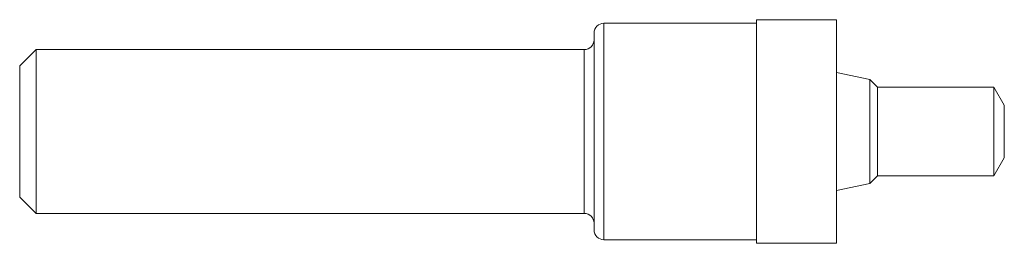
# Model space of a CAD drawing. Header units: inches. Extents: x 0 to 3, y -0.34 to 0.34.
import ezdxf

# ---------------------------------------------------------------- set-up
doc = ezdxf.new("R2010")
doc.units = ezdxf.units.IN
doc.header["$MEASUREMENT"] = 0

msp = doc.modelspace()

# ---------------------------------------------------------------- linework, layer by layer
at = {"color": 7, "linetype": 'Continuous', "lineweight": 15}
for p, q in [((2.245, 0.33), (1.78, 0.33)), ((2.489, 0.341), (2.245, 0.341)), ((2.245, -0.341), (2.245, 0.341)), ((2.489, -0.341), (2.489, 0.341)), ((1.75, -0.3), (1.75, 0.3)), ((0.05, 0.2498), (0, 0.1998)), ((1.72, 0.2498), (0.05, 0.2498)), ((0.05, -0.2498), (0.05, 0.2498)), ((0, -0.1998), (0, 0.1998)), ((2.59, 0.1588), (2.489, 0.1802)), ((2.6133, 0.1355), (2.59, 0.1588)), ((2.59, -0.1588), (2.59, 0.1588)), ((2.968, 0.1355), (2.6133, 0.1355)), ((2.6133, -0.1355), (2.6133, 0.1355)), ((3, 0.0801), (2.968, 0.1355)), ((2.968, -0.1355), (2.968, 0.1355)), ((3, -0.0801), (3, 0.0801)), ((2.968, -0.1355), (3, -0.0801)), ((2.59, -0.1588), (2.6133, -0.1355)), ((2.6133, -0.1355), (2.968, -0.1355)), ((2.489, -0.1802), (2.59, -0.1588)), ((0, -0.1998), (0.05, -0.2498)), ((0.05, -0.2498), (1.72, -0.2498)), ((1.78, -0.33), (2.245, -0.33)), ((2.245, -0.341), (2.489, -0.341))]:
    msp.add_line(p, q, dxfattribs=at)
at = {"color": 8, "linetype": 'Continuous', "lineweight": 15}
for p, q in [((1.78, -0.33), (1.78, 0.33)), ((1.72, -0.2498), (1.72, 0.2498))]:
    msp.add_line(p, q, dxfattribs=at)
at = {"color": 7, "linetype": 'Continuous', "lineweight": 15}
for centre, start, end in [((1.78, 0.3), 90, 180), ((1.72, 0.2798), 270, 0), ((1.72, -0.2798), 0, 90), ((1.78, -0.3), 180, 270)]:
    msp.add_arc(centre, 0.03, start, end, dxfattribs=at)

doc.saveas('drawing.dxf')
